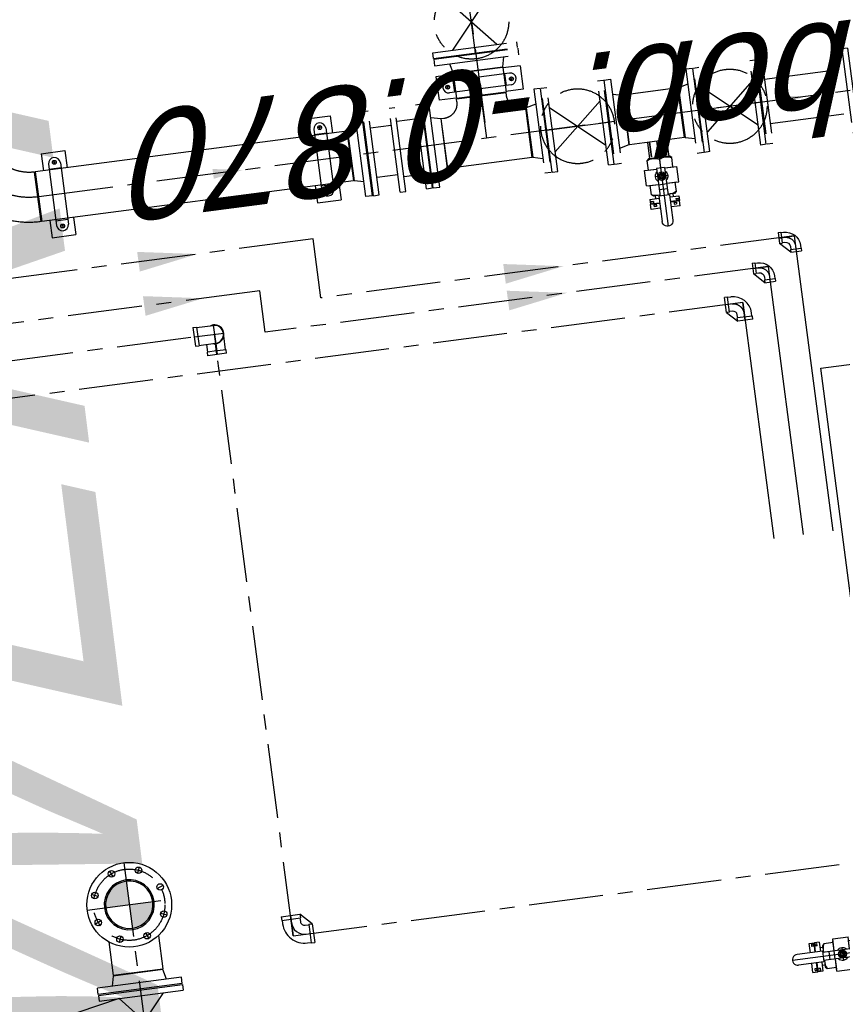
# Model space of a CAD drawing. Extents: x 117893332 to 118394757, y 454959407 to 455669244.
# Tile 246 of 256: x 118253081 to 118255846, y 455254852 to 455258162. Entities that reach past the tile are written whole.
import ezdxf

# ---------------------------------------------------------------- set-up
doc = ezdxf.new("R2010")
doc.units = 0
doc.header["$LTSCALE"] = 200
doc.linetypes.add('CENTER', pattern=[2, 1.25, -0.25, 0.25, -0.25])
doc.linetypes.add('HIDDEN', pattern=[0.375, 0.25, -0.125])
doc.layers.get('0').update_dxf_attribs({"linetype": 'CONTINUOUS'})
for name, color, linetype in [('0A1', 6, 'CONTINUOUS'), ('0H', 6, 'CENTER'), ('0Hu1', 6, 'CONTINUOUS'), ('0Symbol', 6, 'CONTINUOUS'), ('EL6221--', 6, 'CONTINUOUS'), ('EL_N_A_EB00----REVISIE~-_-----', 1, 'CONTINUOUS'), ('ME_N_D_EB00----hollandia~-_-----', 135, 'CONTINUOUS'), ('ZU_N_-_AL999---LSSpvc160_pgr34__18_^200~N_-----', 7, 'CONTINUOUS'), ('ZU_N_-_TB00----tekst__50_^200~-_-----', 7, 'CONTINUOUS'), ('ZU_N_A_HV01----_arcering verharding gv asfalt~v_-----', 253, 'CONTINUOUS'), ('ZU_N_A_HV02----_arcering verharding ov betontegels-halfsteensverband~v_-----', 253, 'CONTINUOUS'), ('ZU_N_A_HV02----molgoot ov betonstraatsteen~v_-----', 253, 'CONTINUOUS')]:
    doc.layers.add(name, color=color, linetype=linetype)
doc.styles.add('tcb_isocp', font='tcb_isocp.shx')

# ---------------------------------------------------------------- blocks, each defined once
blk = doc.blocks.new('Vof150')
for p, q in [((-92, -33), (-84.15, 0)), ((-84.15, 0), (84.15, 0)), ((84.15, 0), (92, -33)), ((-142.5, -33), (142.5, -33)), ((-142.5, -55), (-142.5, -33)), ((142.5, -55), (142.5, -33)), ((-142.5, -55), (142.5, -55))]:
    blk.add_line(p, q)
blk = doc.blocks.new('LD150')
for p, q in [((-17, 500), (-17, 520)), ((-17, 510), (233, 510)), ((22, 75), (108, 510)), ((108, 510), (194, 75)), ((233, 520), (233, 500)), ((3, 142.5), (3, -142.5)), ((3, 142.5), (22, 142.5)), ((22, 142.5), (22, -142.5)), ((194, 142.5), (194, -142.5)), ((194, 142.5), (213, 142.5)), ((213, 142.5), (213, -142.5)), ((22, -75), (194, 75)), ((22, 75), (194, -75)), ((3, -142.5), (22, -142.5)), ((194, -142.5), (213, -142.5))]:
    blk.add_line(p, q)
blk = doc.blocks.new('M150600')
for p, q in [((-150, 142.5), (-150, -142.5)), ((-131, 142.5), (-150, 142.5)), ((-131, 142.5), (-131, -142.5)), ((140.5, 142.5), (140.5, -142.5)), ((159.5, 142.5), (140.5, 142.5)), ((159.5, 142.5), (159.5, -142.5)), ((431, 142.5), (431, -142.5)), ((450, 142.5), (431, 142.5)), ((450, 142.5), (450, -142.5)), ((-131, 75), (140.5, 75)), ((431, 75), (159.5, 75)), ((-131, -75), (140.5, -75)), ((431, -75), (159.5, -75)), ((-131, -142.5), (-150, -142.5)), ((159.5, -142.5), (140.5, -142.5)), ((450, -142.5), (431, -142.5))]:
    blk.add_line(p, q)
blk = doc.blocks.new('LD150ba')
for p, q in [((0, 142.5), (0, -142.5)), ((0, 142.5), (19, 142.5)), ((19, 142.5), (19, -142.5)), ((191, 142.5), (191, -142.5)), ((191, 142.5), (210, 142.5)), ((210, 142.5), (210, -142.5)), ((19, -75), (191, 75)), ((19, 75), (191, -75)), ((0, -142.5), (19, -142.5)), ((191, -142.5), (210, -142.5))]:
    blk.add_line(p, q)
at = {"color": 0, "linetype": 'ByBlock'}
blk.add_line((0, 0), (210, 0), dxfattribs=at)
blk.add_circle((105, 0), 125)
blk = doc.blocks.new('S150')
for p, q in [((-227.15, 143), (-58.85, 143)), ((-227.15, 134.15), (-227.15, 143)), ((-58.85, 134.15), (-58.85, 143)), ((-286, -84.15), (-286, 84.15)), ((-286, 84.15), (-277.15, 84.15)), ((-8.85, 84.15), (0, 84.15)), ((0, -84.15), (0, 84.15)), ((-286, -84.15), (0, -84.15))]:
    blk.add_line(p, q)
at = {"color": 0, "linetype": 'ByBlock'}
blk.add_line((-143, 0), (-143, 143), dxfattribs=at)
for centre, start, end in [((-277.15, 134.15), 270, 0), ((-8.85, 134.15), 180, 270)]:
    blk.add_arc(centre, 50, start, end)
blk = doc.blocks.new('B150')
for p, q in [((-84.1, 0), (84.2, 0)), ((228.5, -144.3), (228.5, -312.6))]:
    blk.add_line(p, q)
for radius in [312.6, 144.3]:
    blk.add_arc((228.5, 0), radius, 180, 270)
at = {"color": 0, "linetype": 'ByBlock'}
blk.add_arc((228.5, 0), 228.5, 180, 270, dxfattribs=at)
blk = doc.blocks.new('Vlf150')
for p, q in [((-142.5, 0), (142.5, 0)), ((-142.5, -20), (-142.5, 0)), ((142.5, -20), (142.5, 0)), ((-142.5, -20), (142.5, -20))]:
    blk.add_line(p, q)
blk = doc.blocks.new('sok-DN50va')
for p, q in [((-32.75, 0), (32.75, 0)), ((-32.75, 0), (-32.75, -56)), ((32.75, 0), (32.75, -56)), ((-32.75, -56), (32.75, -56))]:
    blk.add_line(p, q)
at = {"color": 0, "linetype": 'ByBlock'}
blk.add_line((0, -56), (0, 0), dxfattribs=at)
at = {"color": 0, "linetype": 'HIDDEN'}
for p, q in [((-26, 0), (-26, -56)), ((-25, 0), (-25, -56)), ((25, 0), (25, -56)), ((26, 0), (26, -56))]:
    blk.add_line(p, q, dxfattribs=at)
blk = doc.blocks.new('KK_DN50ba')
for p, q in [((-63.4, 35.6), (-57.8, 42)), ((-63.4, -35.6), (-63.4, 35.6)), ((-57.8, 42), (-26.4, 42)), ((25.6, 55.1), (-26.4, 55.1)), ((-26.4, 55.1), (-26.4, 14)), ((-26.4, 42), (-26.4, 14)), ((25.6, 55.1), (25.6, 14)), ((25.6, 48.4), (25.6, 14)), ((57.1, 42), (25.6, 42)), ((62.6, 35.6), (57.1, 42)), ((62.6, 14), (62.6, 35.6)), ((-57.8, 0), (-28.4, 0)), ((-28.4, 14), (65.4, 14)), ((-28.4, -14), (-28.4, 14)), ((27.7, -14), (27.7, 14)), ((44.3, -14), (44.3, 14)), ((65.4, 18.2), (151.4, 18.2)), ((65.4, -18.2), (65.4, 18.2)), ((-28.4, -14), (65.4, -14)), ((-26.4, -14), (-26.4, -42)), ((-26.4, -14), (-26.4, -55.1)), ((25.6, -14), (25.6, -48.4)), ((25.6, -14), (25.6, -55.1)), ((62.6, -35.6), (62.6, -14)), ((65.4, -18.2), (151.4, -18.2)), ((-57.8, -42), (-63.4, -35.6)), ((-26.4, -42), (-57.8, -42)), ((25.6, -55.1), (-26.4, -55.1)), ((25.6, -42), (57.1, -42)), ((57.1, -42), (62.6, -35.6))]:
    blk.add_line(p, q)
blk.add_lwpolyline([(-5.6, 9.1), (-10.9, 0), (-5.6, -9.1), (4.9, -9.1), (10.1, 0), (4.9, 9.1)], close=True)
for radius in [13.1, 8.27, 6.13]:
    blk.add_circle((-0.4, 0), radius)
for centre, radius, start, end in [((-21, 21), 42.3, 150.2533, 209.7467), ((20.3, 21), 42.3, 350.4908, 29.7467), ((-21, -21), 42.3, 150.2533, 209.7467), ((-0.4, 0), 21, 41.8103, 138.1897), ((-0.4, 0), 7, 168.4465, 99.6448), ((151.4, 0), 18.2, 270, 90), ((-0.4, 0), 21, 221.8103, 318.1897), ((20.3, -21), 42.3, 330.2533, 9.5092)]:
    blk.add_arc(centre, radius, start, end)
at = {"layer": '0H'}
for p, q in [((-0.4, -21), (-0.4, 21)), ((-63.4, 0), (169.6, 0))]:
    blk.add_line(p, q, dxfattribs=at)
blk = doc.blocks.new('knie90-DN25va')
for p, q in [((-52.6, -18.2), (-52.6, 18.2)), ((-43.2, 18.2), (-52.6, 18.2)), ((-43.2, -18.2), (-43.2, 18.2)), ((-33.8, 16.9), (-43.2, 16.9)), ((-43.2, -18.2), (-52.6, -18.2)), ((-52.6, -18.2), (-18.2, -52.6)), ((-33.8, -16.9), (-43.2, -16.9)), ((18.2, -43.2), (-18.2, -43.2)), ((-18.2, -52.6), (-18.2, -43.2)), ((18.2, -52.6), (-18.2, -52.6)), ((-16.9, -43.2), (-16.9, -33.8)), ((16.9, -43.2), (16.9, -33.8)), ((18.2, -52.6), (18.2, -43.2))]:
    blk.add_line(p, q)
at = {"color": 0, "linetype": 'ByBlock'}
for p, q in [((0, 0), (-52.6, 0)), ((0, -52.6), (0, 0))]:
    blk.add_line(p, q, dxfattribs=at)
for radius in [50.6, 16.9]:
    blk.add_arc((-33.8, -33.8), radius, 0, 90)
blk.add_arc((-33.8, -33.8), 33.8, 0, 90, dxfattribs=at)
blk = doc.blocks.new('knie90-DN50ba')
for p, q in [((-68.7, 31.7), (-68.7, -31.7)), ((-68.7, 31.7), (-56.5, 31.7)), ((-56.5, 31.7), (-56.5, -31.7)), ((-56.5, 30.1), (0, 30.1)), ((-68.7, -31.7), (-56.5, -31.7)), ((-56.5, -30.1), (0, -30.1))]:
    blk.add_line(p, q)
at = {"color": 0, "linetype": 'ByBlock'}
for p, q in [((-68.7, 0), (31.7, 0)), ((0, 31.5), (0, -31.8))]:
    blk.add_line(p, q, dxfattribs=at)
for radius, start, end in [(31.7, 251.3328, 107.0284), (30.2, 270, 90)]:
    blk.add_arc((0, -0.1), radius, start, end)
blk = doc.blocks.new('knie90-DN50va')
for p, q in [((-68.7, -31.7), (-68.7, 31.7)), ((-56.5, 31.7), (-68.7, 31.7)), ((-56.5, -31.7), (-56.5, 31.7)), ((-44.2, 30.2), (-56.5, 30.2)), ((-68.7, -31.7), (-31.7, -68.7)), ((-56.5, -31.7), (-68.7, -31.7)), ((-44.2, -30.1), (-56.5, -30.1)), ((31.7, -56.5), (-31.7, -56.5)), ((-31.7, -68.7), (-31.7, -56.5)), ((-30.1, -56.5), (-30.1, -44.2)), ((30.2, -56.5), (30.2, -44.2)), ((31.7, -68.7), (31.7, -56.5)), ((31.7, -68.7), (-31.7, -68.7))]:
    blk.add_line(p, q)
at = {"color": 0, "linetype": 'ByBlock'}
for p, q in [((0, 0), (-68.7, 0)), ((0, -68.7), (0, 0))]:
    blk.add_line(p, q, dxfattribs=at)
for radius in [74.3, 14]:
    blk.add_arc((-44.2, -44.2), radius, 0, 90)
blk.add_arc((-44.2, -44.2), 44.2, 0, 90, dxfattribs=at)
blk = doc.blocks.new('knie90-DN40va')
for p, q in [((-59.2, -25.5), (-59.2, 25.5)), ((-48.6, 25.5), (-59.2, 25.5)), ((-48.6, -25.5), (-48.6, 25.5)), ((-38, 24.1), (-48.6, 24.1)), ((-59.2, -25.5), (-25.5, -59.2)), ((-48.6, -25.5), (-59.2, -25.5)), ((-38, -24.1), (-48.6, -24.1)), ((25.5, -48.6), (-25.5, -48.6)), ((-25.5, -59.2), (-25.5, -48.6)), ((25.5, -59.2), (-25.5, -59.2)), ((-24.1, -48.6), (-24.1, -38)), ((24.1, -48.6), (24.1, -38)), ((25.5, -59.2), (25.5, -48.6))]:
    blk.add_line(p, q)
at = {"color": 0, "linetype": 'ByBlock'}
for p, q in [((0, 0), (-59.2, 0)), ((0, -59.2), (0, 0))]:
    blk.add_line(p, q, dxfattribs=at)
for radius in [62.2, 13.9]:
    blk.add_arc((-38, -38), radius, 0, 90)
blk.add_arc((-38, -38), 38, 0, 90, dxfattribs=at)
blk = doc.blocks.new('slibverwerkingsgebouw')
at = {"layer": '0A1'}
h = blk.add_hatch(color=256, dxfattribs=at)
h.paths.add_polyline_path([(8777.7, 2914.5, 0.412376), (8698, 2993.6), (8698.1, 2914.4)])
h.paths.add_polyline_path([(8698.1, 2834.3), (8698.1, 2914.4), (8618.4, 2914.4, 0.416053)])
for p, q in [((11013.9, 2881.2), (10955.5, 2881.2)), ((10955.5, 2881.2), (10955.6, 2801.2)), ((11240.5, 2881.3), (11182.2, 2881.3)), ((11240.5, 2881.3), (11240.6, 2801.3)), ((10990.1, 2834.7), (10990.1, 2847.7)), ((11202.1, 2861.3), (10994.1, 2861.2)), ((11010.6, 2861.2), (11010.6, 2821.2)), ((11185.5, 2861.3), (11185.6, 2821.3)), ((11206.1, 2834.8), (11206.1, 2847.8)), ((10996.6, 2841.2), (10983.6, 2841.2)), ((11202.1, 2821.3), (10994.1, 2821.2)), ((11199.6, 2841.3), (11212.6, 2841.3)), ((11013.9, 2801.2), (10955.6, 2801.2)), ((11240.6, 2801.3), (11182.2, 2801.3)), ((11014.5, 1981.8), (10956.2, 1981.7)), ((10956.2, 1981.7), (10956.2, 1901.7)), ((11202.7, 1961.9), (10994.7, 1961.8)), ((11011.2, 1961.8), (11011.2, 1921.8)), ((11241.2, 1981.9), (11182.8, 1981.9)), ((11186.1, 1961.9), (11186.2, 1921.9)), ((11241.2, 1981.9), (11241.2, 1901.9)), ((10997.2, 1941.8), (10984.2, 1941.8)), ((10990.7, 1935.3), (10990.7, 1948.3)), ((11202.7, 1921.9), (10994.7, 1921.8)), ((11200.2, 1941.9), (11213.2, 1941.9)), ((11206.7, 1935.4), (11206.7, 1948.4)), ((11014.6, 1901.8), (10956.2, 1901.7)), ((11241.2, 1901.9), (11182.9, 1901.9)), ((11245.9, 1473.8), (11245.8, 1532.2)), ((11325.8, 1532.2), (11245.8, 1532.2)), ((11325.9, 1473.9), (11325.8, 1532.2)), ((11266, 1285.7), (11265.8, 1493.7)), ((11279.3, 1497.7), (11292.3, 1497.7)), ((11285.8, 1491.2), (11285.8, 1504.2)), ((11306, 1285.7), (11305.8, 1493.7)), ((11305.9, 1477.2), (11265.9, 1477.2)), ((11246, 1247.2), (11246, 1305.5)), ((11306, 1302.2), (11266, 1302.2)), ((11326, 1247.2), (11326, 1305.6)), ((11279.5, 1281.7), (11292.5, 1281.7)), ((11286, 1288.2), (11286, 1275.2)), ((11326, 1247.2), (11246, 1247.2))]:
    blk.add_line(p, q)
for centre in [(10990.1, 2841.2), (11206.1, 2841.3), (10990.7, 1941.8), (11206.7, 1941.9), (11285.8, 1497.7), (11286, 1281.7)]:
    blk.add_circle(centre, 6.5)
for centre, start, end in [((10994.1, 2841.2), 90.0391, 270.0391), ((11202.1, 2841.3), 270.0391, 90.0391), ((10994.7, 1941.8), 90.0391, 270.0391), ((11202.7, 1941.9), 270.0391, 90.0391), ((11285.8, 1493.7), 0.0391, 180.0391), ((11286, 1285.7), 180.0391, 0.0391)]:
    blk.add_arc(centre, 20, start, end)
at = {"layer": '0H'}
for p, q in [((10439.3, 607.1), (10435.2, 6644.1)), ((10563, 2462.2), (10560.3, 6519.3)), ((10688.2, 2212.3), (10685.4, 6394.4)), ((10838.3, 2012.4), (10835.5, 6244.5)), ((8698, 3056.4), (8698.1, 2771.4)), ((8656.3, 3014.6), (8647.8, 3034.9)), ((8739.7, 3014.7), (8748.1, 3035)), ((8597.3, 2955.6), (8577, 2964)), ((8798.7, 2955.7), (8819, 2964.2)), ((8840.6, 2914), (5929, 2912.1)), ((11100.1, -142.4), (11098, 2909.1)), ((8597.4, 2872.2), (8577.1, 2863.7)), ((8798.8, 2872.3), (8819.1, 2863.9)), ((8656.4, 2813.2), (8648, 2792.9)), ((8739.8, 2813.3), (8748.3, 2792.9)), ((8523.4, 2380.8), (10563.1, 2382.2)), ((8523.4, 2380.8), (8524.7, 380.8)), ((10547.7, 2212.2), (10688.2, 2212.3)), ((10548.9, 507.2), (10547.7, 2212.2)), ((10638.3, 2012.3), (10838.3, 2012.4)), ((10639.4, 407.3), (10638.3, 2012.3)), ((11015.5, 1702), (11015.4, 1772.5)), ((11183, 1702.2), (11182.9, 1772.6)), ((11006.2, 1612.5), (11006.1, 1682)), ((11193.2, 1612.6), (11193.2, 1682.2)), ((13002.1, 1390.9), (11099.1, 1389.6))]:
    blk.add_line(p, q, dxfattribs=at)
blk.add_circle((8698.1, 2913.9), 120, dxfattribs=at)
at = {"layer": '0Hu1'}
for p, q in [((8469.1, 2829.6), (8469, 2997.9)), ((8583, 2998), (8469.5, 2997.9)), ((11182.2, 2909.1), (11013.9, 2909)), ((11014.6, 1852.5), (11013.9, 2909)), ((11182.9, 1852.6), (11182.2, 2909.1)), ((8583.1, 2829.7), (8469.6, 2829.6)), ((10494.4, 2350.3), (10494.3, 2413.7)), ((10494.3, 2413.7), (10506.6, 2413.7)), ((10506.6, 2383.3), (10506.6, 2413.7)), ((10506.6, 2412.2), (10532.9, 2412.2)), ((10494.4, 2383.3), (10531.4, 2383.4)), ((10494.4, 2380.7), (10531.5, 2380.7)), ((10506.6, 2350.3), (10506.6, 2380.7)), ((10506.6, 2351.9), (10553.8, 2351.9)), ((10494.4, 2350.3), (10506.6, 2350.3)), ((11006.8, 1817.5), (11014.6, 1850.5)), ((11182.9, 1852.6), (11014.6, 1852.5)), ((11182.9, 1850.6), (11014.6, 1850.5)), ((11182.9, 1850.6), (11190.8, 1817.6)), ((10956.3, 1817.5), (11241.3, 1817.7)), ((10956.3, 1795.5), (10956.3, 1817.5)), ((10956.3, 1795.5), (11241.3, 1795.7)), ((11241.3, 1795.7), (11241.3, 1817.7)), ((10956.4, 1589.5), (11241.4, 1589.7)), ((10956.4, 1589.5), (10956.4, 1567.5)), ((11241.4, 1589.7), (11241.4, 1567.7)), ((10956.4, 1567.5), (11241.4, 1567.7)), ((11006.9, 1567.5), (11014.8, 1534.5)), ((11183.1, 1534.6), (11190.9, 1567.6)), ((11183.1, 1534.6), (11014.8, 1534.5)), ((11328, 1473.9), (11244, 1473.8)), ((11244.1, 1305.5), (11244, 1473.8)), ((11328.1, 1305.6), (11328, 1473.9)), ((11328.1, 1305.6), (11244.1, 1305.5)), ((11015, 1246.5), (11183.3, 1246.6)), ((11183.3, 1244.6), (11015, 1244.5)), ((11015.2, 916.5), (11183.5, 916.6)), ((11015.4, 730.5), (11015.2, 916.5)), ((11183.7, 730.6), (11183.5, 916.6)), ((10789.7, 872.4), (10806.2, 872.4)), ((10789.7, 841.6), (10789.7, 872.4)), ((10797.6, 853.5), (10797.6, 861.4)), ((10802.6, 861.4), (10797.6, 861.4)), ((10802.6, 856.4), (10802.6, 861.4)), ((10806.2, 841.6), (10806.2, 872.4)), ((10806.2, 868.9), (10815.3, 869)), ((10811.2, 863.9), (10806.2, 863.9)), ((10807.7, 841.6), (10807.6, 872.4)), ((10823.6, 872.4), (10807.6, 872.4)), ((10811.2, 861.4), (10811.2, 863.9)), ((10815.3, 861.4), (10811.2, 861.4)), ((10815.3, 861.4), (10815.3, 869)), ((10823.6, 872.4), (10823.7, 841.6)), ((11183.6, 780.7), (11183.6, 866.2)), ((10807.6, 853.5), (10797.6, 853.5)), ((10807.6, 856.4), (10802.6, 856.4)), ((10833.3, 853.5), (10823.6, 853.5)), ((10789.7, 774.3), (10789.7, 805.1)), ((10806.2, 774.4), (10806.2, 805.2)), ((10807.7, 774.4), (10807.7, 805.2)), ((10823.7, 805.2), (10823.7, 774.4)), ((10789.7, 774.3), (10806.2, 774.4)), ((10797.7, 793.2), (10797.7, 785.4)), ((10807.7, 793.2), (10797.7, 793.2)), ((10802.7, 785.4), (10797.7, 785.4)), ((10802.7, 790.4), (10802.7, 785.4)), ((10807.7, 790.4), (10802.7, 790.4)), ((10811.2, 782.8), (10806.2, 782.8)), ((10806.2, 777.8), (10815.4, 777.8)), ((10823.7, 774.4), (10807.7, 774.4)), ((10811.2, 785.3), (10811.2, 782.8)), ((10815.4, 785.3), (10811.2, 785.3)), ((10815.4, 785.3), (10815.4, 777.8)), ((10833.3, 793.2), (10823.7, 793.2)), ((11015.4, 730.5), (11183.7, 730.6)), ((8175.5, 664.5), (8206.3, 664.6)), ((8175.5, 664.5), (8175.5, 648)), ((8242.8, 664.6), (8273.6, 664.6)), ((8273.6, 664.6), (8273.6, 648.1)), ((8175.5, 648), (8206.4, 648)), ((8175.6, 646.6), (8206.4, 646.6)), ((8175.6, 630.6), (8175.6, 646.6)), ((8206.4, 630.6), (8175.6, 630.6)), ((8179, 651.6), (8179, 656.6)), ((8186.9, 656.6), (8179, 656.6)), ((8184, 651.6), (8179, 651.6)), ((8179, 648), (8179, 638.9)), ((8186.5, 638.9), (8179, 638.9)), ((8184, 646.6), (8184, 651.6)), ((8184, 643), (8184, 648)), ((8186.5, 643), (8184, 643)), ((8186.5, 638.9), (8186.5, 643)), ((8186.9, 646.6), (8186.9, 656.6)), ((8194.4, 621), (8194.4, 630.6)), ((8242.8, 648.1), (8273.6, 648.1)), ((8242.8, 646.6), (8273.6, 646.6)), ((8273.6, 630.6), (8242.8, 630.6)), ((8254.7, 621), (8254.7, 630.6)), ((8262.2, 656.6), (8270.1, 656.6)), ((8262.3, 646.6), (8262.2, 656.6)), ((8262.6, 643.1), (8265.1, 643.1)), ((8262.6, 638.9), (8262.6, 643.1)), ((8262.6, 638.9), (8270.1, 638.9)), ((8265.1, 646.6), (8265.1, 651.6)), ((8265.1, 651.6), (8270.1, 651.6)), ((8265.1, 643.1), (8265.1, 648.1)), ((8270.1, 651.6), (8270.1, 656.6)), ((8270.1, 648.1), (8270.1, 638.9)), ((8273.6, 630.6), (8273.6, 646.6)), ((10439.3, 607.1), (9639.5, 606.6)), ((10548.9, 507.2), (9639.6, 506.6)), ((10639.4, 407.3), (9639.6, 406.6))]:
    blk.add_line(p, q, dxfattribs=at)
for centre, radius in [((8698.1, 2913.9), 142.5), ((8652.1, 3024.8), 11), ((8743.9, 3024.8), 11), ((8587.2, 2959.8), 11), ((8808.9, 2959.9), 11), ((8587.2, 2867.9), 11), ((8808.9, 2868.1), 11), ((8652.2, 2803), 11), ((8744, 2803.1), 11)]:
    blk.add_circle(centre, radius, dxfattribs=at)
for radius, start, end in [(84.2, 90.0391, 270.0391), (79.7, 90.0391, 270.0391), (84.2, 270.0391, 90.0391), (79.7, 270.0391, 90.0391)]:
    blk.add_arc((8698.1, 2913.9), radius, start, end, dxfattribs=at)
at = {"layer": '0Symbol'}
for points in [[(10721.3, 2604), (10688.1, 2403.9), (10654.6, 2603.9)], [(10871.3, 2604.1), (10838.1, 2404.1), (10804.6, 2604)], [(11081.8, 2317.1), (11098.5, 2217.2), (11115.1, 2317.2)], [(10581.6, 1389.3), (10548.4, 1189.2), (10514.9, 1389.2)], [(10672.1, 1389.3), (10638.9, 1189.3), (10605.4, 1389.3)], [(11083.1, 408.6), (11099.8, 308.6), (11116.4, 408.6)]]:
    blk.add_solid(points, dxfattribs=at)
at = {"layer": '0H', "color": 1, "linetype": 'CENTER', "xscale": -1}
for name, p, rotation in [('B150', (11098, 2911.1), 180.0390652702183), ('Vlf150', (11098.8, 1772.6), 180.0390652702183), ('Vlf150', (11098.9, 1682.1), 180.0390652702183), ('Vlf150', (11098.9, 1592.6), 180.0390652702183), ('S150', (11099, 1532.6), 270.0390618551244), ('Vof150', (11330.1, 1389.7), 90.03906185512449), ('Vof150', (11099.2, 1244.6), 0.03906527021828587), ('LD150ba', (11099.2, 1186.6), 90.03906185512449), ('sok-DN50va', (11015.3, 823.5), 270.0390618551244), ('Vof150', (11099.5, 728.6), 0.03906527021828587)]:
    blk.add_blockref(name, p, dxfattribs=dict(at, rotation=rotation))
at = {"layer": '0H', "color": 1, "linetype": 'CENTER'}
for name, p, rotation in [('LD150ba', (11388.1, 1389.8), 0.03906527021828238), ('Vof150', (11099.4, 918.6), 180.0390652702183), ('LD150ba', (11099.7, 460.6), 90.03906185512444), ('M150600', (11099.8, 307.6), 270.0390618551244)]:
    blk.add_blockref(name, p, dxfattribs=dict(at, rotation=rotation))
at = {"layer": '0Hu1', "xscale": -1}
for name, p, rotation in [('LD150', (8412.1, 2913.7), 0.03906527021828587), ('Vof150', (8467.1, 2913.8), 270.0390618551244), ('KK_DN50ba', (10895.9, 823.4), 0.03906527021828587)]:
    blk.add_blockref(name, p, dxfattribs=dict(at, rotation=rotation))
at = {"layer": '0Hu1'}
for name, p, rotation in [('knie90-DN50ba', (10563.1, 2382.2), 270.0390618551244), ('knie90-DN50va', (8523.4, 2380.8), 90.03906185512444), ('KK_DN50ba', (8224.6, 558.3), 90.03906185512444)]:
    blk.add_blockref(name, p, dxfattribs=dict(at, rotation=rotation))
at = {"layer": '0Hu1', "color": 1, "linetype": 'CENTER', "rotation": 270.0390618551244}
blk.add_blockref('knie90-DN40va', (10439.3, 607.1), dxfattribs=at)
at = {"layer": '0Hu1', "color": 1, "linetype": 'CENTER', "xscale": -1, "rotation": 180.0390652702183}
for p in [(10548.9, 507.2), (10639.4, 407.3)]:
    blk.add_blockref('knie90-DN25va', p, dxfattribs=at)
blk = doc.blocks.new('A$C051E189E')
at = {"layer": 'EL6221--'}
blk.add_lwpolyline([(62257.8, -66189.5), (64521.3, -66189.5), (64521.3, -68370.8), (62257.8, -68370.8)], close=True, dxfattribs=at)

msp = doc.modelspace()

# ---------------------------------------------------------------- hatches: boundary and pattern name
at = {"layer": 'ZU_N_A_HV01----_arcering verharding gv asfalt~v_-----'}
h = msp.add_hatch(dxfattribs=at)
h.set_pattern_fill('ASFALT', color=256, scale=3000)
h.set_pattern_definition([(157.41631, (118248804.68, 455213277.6), (-144.0122, -346.24485), []), (217.41631, (118248804.68, 455213277.6), (227.85075, -297.8406), [])])
h.paths.add_polyline_path([(118253562.5, 455173882.8, -0.413671), (118245855.8, 455163886.8), (118232779.4, 455162183.4, -0.239601), (118226539.3, 455164396.4), (118222931.6, 455163926.7), (118222383.7, 455168135.5), (118218106.9, 455167574.6), (118214434.7, 455164219.5), (118215506.4, 455155986.2), (118286398.3, 455165214), (118285827.7, 455169598.1), (118269443.6, 455167465.5, -0.414214), (118257765.8, 455176453.3), (118256227.9, 455188268.7, -0.414214), (118265215.7, 455199946.5), (118292266.1, 455203467.5), (118291600.1, 455208584.4), (118288512.1, 455208182.4, -0.414214), (118286360.3, 455209838.5), (118282082.5, 455242702.4), (118277103.6, 455242054.3, -0.414214), (118269661, 455247782.5), (118267518.7, 455264240.6), (118262945.7, 455263645.4), (118267639.6, 455227475.9), (118267223.1, 455227422), (118267223.1, 455227421.8), (118252708.4, 455225559), (118252749.8, 455225241.2), (118251437.4, 455225070.9), (118250715, 455230620.6), (118243327.3, 455287376.9), (118243629.7, 455287416.2), (118243124.4, 455290872.4), (118240928.7, 455307740.1, -0.414214), (118245603.8, 455313814.3), (118274546.5, 455317581.7), (118274030.2, 455321548.3), (118245583.3, 455317845.4, -0.414214), (118239509, 455322520.5), (118233549.8, 455368302.3, 0.414214), (118222813.3, 455376565.6), (118207809.9, 455374612.7, 0.414214), (118199546.6, 455363876.2), (118205505.9, 455318094.4, -0.414212), (118200830.9, 455312020.1), (118163460.6, 455307155.6), (118165370.9, 455292480.2), (118168069.6, 455292831.5), (118168020.6, 455293207.6, -0.414213), (118177008.5, 455304885.4), (118193278.4, 455307003.2, -0.134342), (118196112.3, 455306610.7), (118204322.8, 455303093.5), (118205538.1, 455305921.5, -0.264812), (118209818.1, 455309156.2), (118230144.2, 455311802, -0.414214), (118236218.5, 455307127), (118240860.1, 455271468.1, -0.414214), (118236185, 455265393.9), (118214173, 455262528.6), (118214897.7, 455256960.6, -0.414214), (118212810.3, 455254248.5), (118211683.3, 455254101.8), (118212034, 455251407.1), (118215577.2, 455248630.1), (118219142.1, 455249094.1), (118218436.6, 455254511.8, -0.414229), (118220524, 455257224), (118236969.8, 455259364.7, -0.414213), (118243044, 455254689.7), (118246252.7, 455230039.7)])
h.paths.add_polyline_path([(118261528.7, 455214269.2, -0.414214), (118263616.1, 455216981.4), (118275257.9, 455218496.7, -0.414214), (118277970, 455216409.4), (118278976.7, 455208675.7, -0.414214), (118276889.3, 455205963.6), (118274097.8, 455205600.3, -0.414214), (118272506.4, 455206825.1), (118272485.3, 455206987.6), (118269242.6, 455206565.5), (118269263.8, 455206403, -0.414214), (118268038.9, 455204811.6), (118265247.5, 455204448.2, -0.414214), (118262535.4, 455206535.6)], flags=16)
h.paths.add_polyline_path([(118241537.9, 455300913.5), (118240100, 455300726.2), (118239912.7, 455302164.1), (118241350.6, 455302351.4)], flags=16)
h.paths.add_polyline_path([(118240440.7, 455309039.9), (118239002.9, 455308852.6), (118238815.6, 455310290.4), (118240253.4, 455310477.7)], flags=16)
h.paths.add_polyline_path([(118229627.9, 455315768.6), (118215546.7, 455313935.7, -0.414214), (118209472.4, 455318610.7), (118204138, 455359592.1, -0.414239), (118213125.7, 455371270.9), (118217290.6, 455371813, -0.414214), (118228968.4, 455362825.1), (118234303, 455321842.8, -0.414214)], flags=16)
h.paths.add_polyline_path([(118229573.7, 455316185), (118215492.5, 455314352.1, -0.414214), (118209888.9, 455318664.9), (118204554.5, 455359646.4, -0.41424), (118213180, 455370854.4), (118217344.8, 455371396.5, -0.414214), (118228551.9, 455362770.9), (118233886.5, 455321788.6, -0.414214)], flags=0)
h.paths.add_polyline_path([(118232786.1, 455366810.1), (118231546.6, 455366648.6), (118231359.3, 455368086.5), (118232598.8, 455368248)], flags=0)
at = {"layer": 'ZU_N_A_HV02----_arcering verharding ov betontegels-halfsteensverband~v_-----'}
h = msp.add_hatch(dxfattribs=at)
h.set_pattern_fill('TEGELS', color=256, scale=1200)
h.set_pattern_definition([(97.4163, (118248804.68, 455213277.58), (-297.4903, -38.7234), []), (187.4163, (118248804.68, 455213277.58), (38.7234, -297.4903), [300, -300]), (187.4163, (118248785.3, 455213426.33), (38.7234, -297.4903), [-300, 300])])
h.paths.add_polyline_path([(118278797.8, 455275302), (118282155.1, 455249509.7), (118281628, 455249441.1, 0.40884), (118275544.1, 455254035.1, 0.414213), (118270851, 455247937.4, 0.414214), (118276948.7, 455243244.3), (118282393.7, 455243953.1), (118282475, 455243328.3), (118277030, 455242619.6, -0.414214), (118270226.2, 455247856.1), (118268064.6, 455264463), (118267915.8, 455264443.6), (118262361.2, 455263720.6), (118262374.8, 455263615.9), (118259791, 455263277.8), (118258893.8, 455270189.9), (118247423.9, 455268677.9), (118247098.8, 455271175.8), (118246029, 455271036.6), (118246016.1, 455271135.7), (118271409.6, 455274441.1), (118270783.6, 455279250.4, 0.01833), (118271686.5, 455280061.2), (118272414.2, 455274471)])
h.paths.add_polyline_path([(118275200, 455256671.9, -1), (118273935.1, 455266389.9, -1)], flags=16)
h.paths.add_polyline_path([(118278757, 455268641), (118261899.4, 455266446.7), (118261318.5, 455270909.9), (118278176, 455273104.2)], flags=16)
h.paths.add_polyline_path([(118277060.1, 455243154.9), (118277098.8, 455242857.4), (118276801.3, 455242818.7), (118276762.6, 455243116.2)], flags=16)
at = {"layer": 'ZU_N_A_HV02----molgoot ov betonstraatsteen~v_-----'}
h = msp.add_hatch(dxfattribs=at)
h.set_pattern_fill('BRICK', color=256, scale=33.07086)
h.set_pattern_definition([(97.41631, (118248804.68, 455213277.58), (-208.2432, -27.10636), []), (187.4163, (118248804.68, 455213277.6), (54.2127, -416.4864), [210, -210]), (187.4163, (118248777.57, 455213485.83), (54.2127, -416.4864), [-210, 210])])
h.paths.add_polyline_path([(118236130.8, 455265810.4), (118213702.3, 455262890.9), (118213756.5, 455262474.4), (118214481.2, 455256906.4, -0.414214), (118212756.1, 455254665), (118211212.6, 455254464), (118211639.7, 455251182.5), (118215456.8, 455248190.8), (118219612.8, 455248731.8), (118218853.1, 455254566, -0.41423), (118220578.2, 455256807.5), (118237024, 455258948.2, -0.414214), (118242627.6, 455254635.5), (118245836.2, 455229985.5), (118253115.1, 455174065.7, -0.421725), (118245799.5, 455164303), (118232725.2, 455162599.9, -0.247725), (118226700.8, 455164841), (118223293.5, 455164399.8), (118222746, 455168606.4), (118217921.3, 455167973.9), (118213990, 455164382.1), (118215144.2, 455155515.5), (118286452.5, 455164797.5), (118286398.3, 455165214), (118215506.4, 455155986.2), (118214434.7, 455164219.5), (118218106.9, 455167574.6), (118222383.7, 455168135.5), (118222931.6, 455163926.7), (118226539.3, 455164396.4, 0.239601), (118232779.4, 455162183.4), (118245855.8, 455163886.8, 0.413671), (118253562.5, 455173882.8), (118246252.7, 455230039.7), (118243044, 455254689.7, 0.414213), (118236969.8, 455259364.7), (118220524, 455257224, 0.414229), (118218436.6, 455254511.8), (118219142.1, 455249094.1), (118215577.2, 455248630.1), (118212034, 455251407.1), (118211683.3, 455254101.8), (118212810.3, 455254248.5, 0.414214), (118214897.7, 455256960.6), (118214173, 455262528.6), (118236185, 455265393.9, 0.414214), (118240860.1, 455271468.1), (118236218.5, 455307127, 0.414214), (118230144.2, 455311802), (118209818.1, 455309156.2, 0.264812), (118205538.1, 455305921.5), (118204322.8, 455303093.5), (118196112.3, 455306610.7, 0.134342), (118193278.4, 455307003.2), (118177008.5, 455304885.4, 0.414213), (118168020.6, 455293207.6), (118168069.6, 455292831.5), (118168486.1, 455292885.7), (118168437.1, 455293261.8, -0.414213), (118177062.7, 455304468.9), (118193332.6, 455306586.7, -0.134342), (118195946.9, 455306224.6), (118199133.4, 455304859.6), (118204543.5, 455302542), (118205924.4, 455305755.6, -0.264823), (118209872.9, 455308739.8), (118222173, 455310340.9), (118230198.4, 455311385.5, -0.414214), (118235802, 455307072.8), (118240443.6, 455271413.9, -0.414214)])

# ---------------------------------------------------------------- block references
at = {"layer": 'EL_N_A_EB00----REVISIE~-_-----', "rotation": 97.41631319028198}
msp.add_blockref('A$C051E189E', (118198465.7, 455184465.5), dxfattribs=at)
at = {"layer": 'ME_N_D_EB00----hollandia~-_-----', "rotation": 97.41631319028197}
msp.add_blockref('slibverwerkingsgebouw', (118257461.2, 455246937.4), dxfattribs=at)

# ---------------------------------------------------------------- texts
at = {"layer": 'ZU_N_-_AL999---LSSpvc160_pgr34__18_^200~N_-----', "style": 'tcb_isocp', "oblique": 20.0002}
msp.add_text('bob. -0.870', height=360, rotation=187.4554, dxfattribs=at).set_placement((118255904.9, 455258167.1))
at = {"layer": 'ZU_N_-_TB00----tekst__50_^200~-_-----', "style": 'tcb_isocp', "oblique": 20.0002}
msp.add_text('SLIBVERWERKINGSGEBOUW', height=1000, rotation=97.1818, dxfattribs=at).set_placement((118254303.5, 455248890))

doc.saveas('drawing.dxf')
